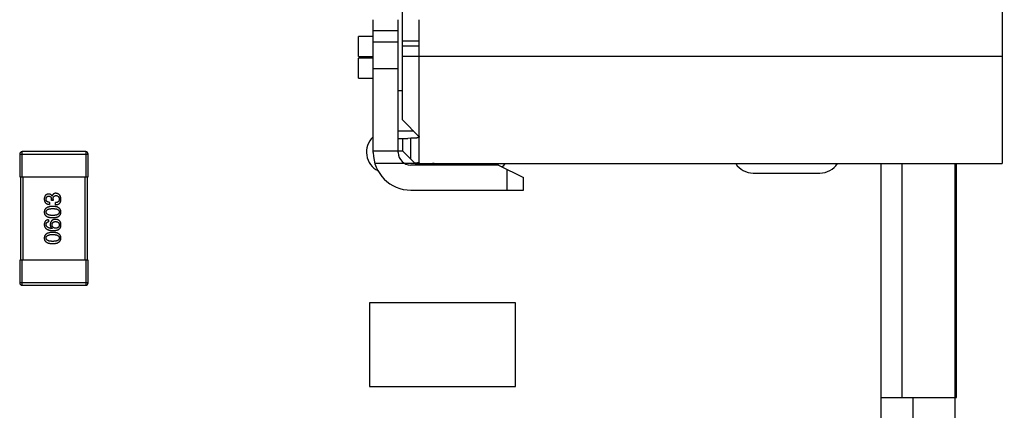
# Model space of a CAD drawing. Header units: millimetres. Extents: x 344 to 667, y 229 to 335.
# Tile 191 of 206: x 636.74 to 648.54, y 275.46 to 280.13. Entities that reach past the tile are written whole.
import ezdxf

# ---------------------------------------------------------------- set-up
doc = ezdxf.new("R2010")
doc.units = ezdxf.units.MM
doc.header["$LTSCALE"] = 0.5
doc.header["$PDMODE"] = 3
doc.header["$PDSIZE"] = 0.3125
doc.layers.get('0').update_dxf_attribs({"linetype": 'CONTINUOUS'})
doc.layers.get('Defpoints').update_dxf_attribs({"linetype": 'CONTINUOUS'})
doc.layers.add('Dim', color=6, linetype='CONTINUOUS', lineweight=13)
doc.styles.add('Verdana', font='verdana.ttf', dxfattribs={"height": 2.5})
doc.dimstyles.new('aaaaaaaa 3.0', dxfattribs={"dimtxt": 2.5, "dimasz": 2, "dimexe": 1.25, "dimexo": 0.625, "dimtad": 1, "dimzin": 9, "dimdsep": 46, "dimtxsty": 'Verdana', "dimcen": 0, "dimazin": 0, "dimtfac": 1, "dimtmove": 0, "dimatfit": 3, "dimfxl": 1, "dimlwd": 25, "dimlwe": 25, "dimarcsym": 0})

# ---------------------------------------------------------------- blocks, each defined once
blk = doc.blocks.new('*D31')
at = {"layer": 'Defpoints', "color": 0}
for p in [(644.561, 299.283), (644.361, 249.283), (665.285, 249.283)]:
    blk.add_point(p, dxfattribs=at)
at = {"layer": 'Dim', "color": 0, "lineweight": 25}
for p, q in [((645.186, 299.283), (666.535, 299.283)), ((665.285, 297.283), (665.285, 251.283)), ((644.986, 249.283), (666.535, 249.283))]:
    blk.add_line(p, q, dxfattribs=at)
at = {"layer": 'Dim', "color": 0}
for points in [[(665.619, 297.283), (664.952, 297.283), (665.285, 299.283)], [(664.952, 251.283), (665.619, 251.283), (665.285, 249.283)]]:
    blk.add_solid(points, dxfattribs=at)
at = {"layer": 'Dim', "color": 0, "insert": (663.359, 274.283), "char_height": 2.5, "attachment_point": 5, "rotation": 90, "style": 'Verdana'}
blk.add_mtext('50', dxfattribs=at)

msp = doc.modelspace()

# ---------------------------------------------------------------- linework, layer by layer
at = {"linetype": 'Continuous'}
for p, q in [((648.51, 287.354), (648.509, 278.414)), ((641.329, 278.934), (641.329, 280.278)), ((640.979, 278.544), (640.979, 280.134)), ((641.279, 278.544), (641.279, 280.134)), ((641.529, 278.43), (641.529, 280.134)), ((640.979, 279.934), (640.801, 279.934)), ((640.801, 279.694), (640.801, 279.934)), ((640.979, 280.006), (641.279, 280.006)), ((641.279, 279.865), (640.979, 279.865)), ((641.329, 279.882), (641.529, 279.882)), ((641.329, 279.822), (641.529, 279.822)), ((640.801, 279.694), (640.979, 279.694)), ((640.979, 279.674), (640.801, 279.674)), ((640.801, 279.434), (640.801, 279.674)), ((648.509, 279.694), (641.329, 279.694)), ((641.279, 279.545), (640.979, 279.545)), ((640.801, 279.434), (640.979, 279.434)), ((641.329, 279.284), (641.279, 279.284)), ((641.329, 278.934), (641.529, 278.734)), ((641.464, 278.799), (641.279, 278.799)), ((641.279, 278.714), (641.393, 278.714)), ((641.329, 278.714), (641.329, 278.564)), ((641.429, 278.715), (641.393, 278.714)), ((641.429, 278.464), (641.429, 278.715)), ((636.745, 278.525), (637.565, 278.525)), ((636.745, 278.525), (636.745, 278.255)), ((637.535, 278.555), (636.775, 278.555)), ((636.775, 278.255), (636.775, 278.555)), ((637.535, 278.555), (637.535, 278.255)), ((637.565, 278.255), (637.565, 278.525)), ((640.979, 278.564), (641.329, 278.564)), ((641.329, 278.564), (641.478, 278.416)), ((641.478, 278.414), (640.998, 278.414)), ((642.479, 278.394), (641.429, 278.394)), ((641.479, 278.414), (648.509, 278.414)), ((642.199, 278.414), (642.199, 278.394)), ((642.349, 278.394), (642.349, 278.414)), ((642.479, 278.394), (642.779, 278.244)), ((647.059, 270.154), (647.059, 278.414)), ((647.311, 275.613), (647.311, 278.414)), ((647.946, 270.154), (647.946, 278.414)), ((647.961, 275.613), (647.961, 278.414)), ((642.579, 278.344), (642.579, 278.094)), ((645.528, 278.299), (646.328, 278.299)), ((636.745, 278.255), (637.565, 278.255)), ((636.755, 278.255), (636.755, 277.255)), ((636.785, 277.255), (636.785, 278.255)), ((637.525, 278.255), (637.525, 277.255)), ((637.555, 277.255), (637.555, 278.255)), ((642.779, 278.094), (642.779, 278.244)), ((637.132, 278.024), (637.133, 278.024)), ((641.429, 278.094), (642.779, 278.094)), ((637.103, 277.948), (637.103, 277.924)), ((637.124, 277.972), (637.124, 277.986)), ((637.145, 277.972), (637.124, 277.972)), ((637.145, 277.984), (637.145, 277.972)), ((637.175, 277.92), (637.175, 277.945)), ((637.091, 277.74), (637.091, 277.716)), ((637.135, 277.636), (637.134, 277.635)), ((637.565, 277.255), (636.745, 277.255)), ((636.745, 277.255), (636.745, 276.985)), ((636.775, 276.955), (636.775, 277.255)), ((637.535, 277.255), (637.535, 276.955)), ((637.565, 276.985), (637.565, 277.255)), ((637.565, 276.985), (636.745, 276.985)), ((636.775, 276.955), (637.535, 276.955)), ((640.933, 276.744), (640.932, 275.744)), ((642.683, 276.744), (640.933, 276.744)), ((642.682, 275.744), (642.683, 276.744)), ((640.932, 275.744), (642.682, 275.744)), ((647.059, 275.613), (647.726, 275.613)), ((647.446, 270.154), (647.446, 275.613)), ((647.726, 275.613), (647.961, 275.613))]:
    msp.add_line(p, q, dxfattribs=at)
for centre, radius, start, end in [((641.148, 278.549), 0.25, 133.4955, 243.7259), ((636.775, 278.525), 0.03, 89.9951, 179.9951), ((637.535, 278.525), 0.03, 359.9951, 89.9951), ((641.429, 278.544), 0.45, 179.9951, 269.9951), ((641.429, 278.544), 0.15, 179.9951, 269.9951), ((641.687, 278.264), 0.15, 60.091, 89.9951), ((642.348, 278.549), 0.25, 314.4475, 326.7095), ((645.528, 278.549), 0.25, 213.2358, 269.9951), ((646.328, 278.549), 0.25, 269.9951, 326.7088), ((636.775, 276.985), 0.03, 179.9951, 269.9951), ((637.535, 276.985), 0.03, 269.9951, 359.9951)]:
    msp.add_arc(centre, radius, start, end, dxfattribs=at)
for points, knots in [([(641.529, 278.735), (641.529, 278.733), (641.528, 278.729), (641.522, 278.725), (641.513, 278.722), (641.501, 278.719), (641.487, 278.717), (641.463, 278.715), (641.443, 278.715), (641.429, 278.715)], [0, 0, 0, 0, 0.049898, 0.113038, 0.199102, 0.310754, 0.447995, 0.609955, 1, 1, 1, 1]), ([(641.529, 278.43), (641.529, 278.429), (641.529, 278.427), (641.526, 278.424), (641.521, 278.422), (641.513, 278.42), (641.498, 278.417), (641.485, 278.416), (641.478, 278.416)], [0, 0, 0, 0, 0.051434, 0.114616, 0.198862, 0.307857, 0.603691, 1, 1, 1, 1]), ([(637.09, 278.048), (637.088, 278.048), (637.084, 278.047), (637.079, 278.046), (637.073, 278.045), (637.068, 278.043), (637.064, 278.041), (637.06, 278.038), (637.056, 278.035), (637.053, 278.031), (637.049, 278.027), (637.047, 278.023), (637.045, 278.018), (637.043, 278.013), (637.041, 278.007), (637.04, 278.001), (637.039, 277.995), (637.039, 277.99), (637.039, 277.988)], [0, 0, 0, 0, 0.067521, 0.132139, 0.193339, 0.252064, 0.309083, 0.364848, 0.420021, 0.475612, 0.532002, 0.589602, 0.649896, 0.712634, 0.778603, 0.848416, 0.922155, 1, 1, 1, 1]), ([(637.062, 277.987), (637.062, 277.988), (637.062, 277.991), (637.062, 277.995), (637.063, 277.998), (637.064, 278.002), (637.065, 278.005), (637.066, 278.008), (637.068, 278.01), (637.07, 278.013), (637.072, 278.015), (637.074, 278.017), (637.077, 278.018), (637.079, 278.02), (637.082, 278.021), (637.085, 278.022), (637.089, 278.022), (637.091, 278.023), (637.092, 278.023)], [0, 0, 0, 0, 0.078051, 0.151197, 0.220412, 0.286742, 0.34933, 0.409464, 0.467368, 0.52298, 0.578639, 0.633998, 0.690142, 0.746855, 0.805868, 0.867776, 0.932345, 1, 1, 1, 1]), ([(637.132, 278.024), (637.131, 278.026), (637.129, 278.029), (637.125, 278.034), (637.121, 278.039), (637.116, 278.042), (637.11, 278.045), (637.104, 278.047), (637.097, 278.048), (637.093, 278.048), (637.09, 278.048)], [0, 0, 0, 0, 0.125227, 0.244792, 0.361427, 0.478215, 0.59667, 0.722058, 0.856314, 1, 1, 1, 1]), ([(637.092, 278.023), (637.093, 278.023), (637.096, 278.023), (637.099, 278.022), (637.103, 278.021), (637.106, 278.02), (637.108, 278.019), (637.111, 278.017), (637.113, 278.015), (637.116, 278.013), (637.117, 278.01), (637.119, 278.008), (637.12, 278.005), (637.122, 278.001), (637.123, 277.998), (637.123, 277.994), (637.124, 277.99), (637.124, 277.987), (637.124, 277.986)], [0, 0, 0, 0, 0.067741, 0.131599, 0.192143, 0.249977, 0.306453, 0.361639, 0.416449, 0.471489, 0.527582, 0.584873, 0.644974, 0.70814, 0.77492, 0.845909, 0.920585, 1, 1, 1, 1]), ([(637.177, 278.057), (637.176, 278.057), (637.173, 278.057), (637.169, 278.056), (637.165, 278.056), (637.162, 278.055), (637.158, 278.053), (637.155, 278.052), (637.152, 278.05), (637.149, 278.048), (637.146, 278.046), (637.144, 278.044), (637.141, 278.041), (637.139, 278.038), (637.137, 278.035), (637.135, 278.032), (637.134, 278.028), (637.133, 278.025), (637.133, 278.024)], [0, 0, 0, 0, 0.071215, 0.138707, 0.20396, 0.266995, 0.327734, 0.387609, 0.445602, 0.503345, 0.561136, 0.618597, 0.677672, 0.738255, 0.799989, 0.863961, 0.930555, 1, 1, 1, 1]), ([(637.145, 277.984), (637.145, 277.986), (637.145, 277.99), (637.145, 277.995), (637.146, 278), (637.147, 278.004), (637.148, 278.008), (637.15, 278.012), (637.152, 278.015), (637.154, 278.018), (637.156, 278.021), (637.159, 278.023), (637.162, 278.025), (637.165, 278.027), (637.169, 278.028), (637.172, 278.029), (637.176, 278.029), (637.179, 278.029), (637.181, 278.029)], [0, 0, 0, 0, 0.082495, 0.159728, 0.232496, 0.300725, 0.365163, 0.425859, 0.483728, 0.538892, 0.592921, 0.646195, 0.699968, 0.754746, 0.811387, 0.870806, 0.933482, 1, 1, 1, 1]), ([(637.239, 277.986), (637.239, 277.988), (637.238, 277.994), (637.237, 278.001), (637.236, 278.009), (637.234, 278.015), (637.232, 278.022), (637.229, 278.027), (637.226, 278.033), (637.222, 278.037), (637.218, 278.041), (637.214, 278.045), (637.209, 278.048), (637.203, 278.051), (637.198, 278.053), (637.191, 278.055), (637.185, 278.056), (637.18, 278.056), (637.177, 278.057)], [0, 0, 0, 0, 0.078078, 0.151942, 0.221594, 0.28726, 0.350176, 0.409768, 0.467648, 0.523784, 0.578904, 0.634014, 0.689819, 0.746826, 0.805875, 0.867063, 0.931764, 1, 1, 1, 1]), ([(637.181, 278.029), (637.182, 278.029), (637.185, 278.029), (637.189, 278.028), (637.193, 278.027), (637.197, 278.026), (637.2, 278.024), (637.203, 278.022), (637.206, 278.02), (637.208, 278.018), (637.211, 278.015), (637.213, 278.012), (637.214, 278.008), (637.216, 278.004), (637.217, 278), (637.218, 277.996), (637.219, 277.991), (637.219, 277.988), (637.219, 277.987)], [0, 0, 0, 0, 0.068514, 0.133941, 0.195994, 0.255362, 0.312994, 0.369441, 0.424687, 0.480522, 0.537148, 0.594801, 0.654411, 0.716817, 0.781981, 0.850498, 0.923306, 1, 1, 1, 1]), ([(637.039, 277.988), (637.039, 277.985), (637.039, 277.98), (637.04, 277.973), (637.041, 277.967), (637.043, 277.961), (637.045, 277.955), (637.048, 277.95), (637.051, 277.945), (637.055, 277.941), (637.06, 277.937), (637.064, 277.934), (637.07, 277.931), (637.075, 277.929), (637.082, 277.927), (637.088, 277.925), (637.096, 277.925), (637.101, 277.924), (637.103, 277.924)], [0, 0, 0, 0, 0.073232, 0.142595, 0.207997, 0.270074, 0.329156, 0.386529, 0.441846, 0.496976, 0.551877, 0.607941, 0.665637, 0.725446, 0.788542, 0.855101, 0.925196, 1, 1, 1, 1]), ([(637.103, 277.948), (637.101, 277.948), (637.098, 277.949), (637.094, 277.949), (637.089, 277.95), (637.085, 277.951), (637.081, 277.953), (637.078, 277.954), (637.075, 277.956), (637.072, 277.958), (637.069, 277.961), (637.067, 277.964), (637.066, 277.967), (637.064, 277.97), (637.063, 277.974), (637.062, 277.978), (637.062, 277.982), (637.062, 277.985), (637.062, 277.987)], [0, 0, 0, 0, 0.078134, 0.15164, 0.221358, 0.286689, 0.348614, 0.407697, 0.464247, 0.520153, 0.574432, 0.629291, 0.684538, 0.742032, 0.801329, 0.863637, 0.930123, 1, 1, 1, 1]), ([(637.219, 277.987), (637.219, 277.985), (637.219, 277.982), (637.218, 277.977), (637.218, 277.973), (637.216, 277.969), (637.215, 277.965), (637.213, 277.962), (637.211, 277.959), (637.208, 277.956), (637.205, 277.954), (637.202, 277.951), (637.198, 277.95), (637.194, 277.948), (637.19, 277.947), (637.185, 277.946), (637.18, 277.945), (637.177, 277.945), (637.175, 277.945)], [0, 0, 0, 0, 0.071272, 0.13882, 0.201858, 0.262757, 0.320043, 0.376709, 0.431462, 0.486034, 0.541209, 0.597703, 0.65589, 0.717768, 0.782056, 0.850407, 0.92277, 1, 1, 1, 1]), ([(637.175, 277.92), (637.177, 277.92), (637.181, 277.92), (637.186, 277.921), (637.191, 277.921), (637.195, 277.922), (637.2, 277.923), (637.204, 277.925), (637.208, 277.926), (637.211, 277.928), (637.215, 277.93), (637.218, 277.932), (637.221, 277.934), (637.224, 277.937), (637.226, 277.94), (637.228, 277.943), (637.23, 277.946), (637.232, 277.948), (637.232, 277.95)], [0, 0, 0, 0, 0.078937, 0.154495, 0.226898, 0.296844, 0.363348, 0.427781, 0.48946, 0.549586, 0.607902, 0.664733, 0.720805, 0.776157, 0.831175, 0.886736, 0.943094, 1, 1, 1, 1]), ([(637.232, 277.95), (637.233, 277.951), (637.234, 277.953), (637.235, 277.957), (637.236, 277.961), (637.237, 277.965), (637.238, 277.97), (637.238, 277.975), (637.239, 277.98), (637.239, 277.984), (637.239, 277.986)], [0, 0, 0, 0, 0.101955, 0.208983, 0.322698, 0.44339, 0.570851, 0.70629, 0.84885, 1, 1, 1, 1]), ([(637.14, 277.9), (637.136, 277.9), (637.128, 277.9), (637.117, 277.898), (637.107, 277.897), (637.097, 277.895), (637.088, 277.892), (637.08, 277.889), (637.072, 277.886), (637.065, 277.882), (637.059, 277.877), (637.054, 277.872), (637.049, 277.867), (637.046, 277.861), (637.043, 277.854), (637.041, 277.847), (637.039, 277.84), (637.039, 277.835), (637.039, 277.832)], [0, 0, 0, 0, 0.088475, 0.171606, 0.249595, 0.322626, 0.391327, 0.455765, 0.516374, 0.573675, 0.628522, 0.681161, 0.732559, 0.783563, 0.83504, 0.887639, 0.942585, 1, 1, 1, 1]), ([(637.039, 277.832), (637.039, 277.83), (637.039, 277.825), (637.04, 277.817), (637.042, 277.81), (637.045, 277.803), (637.049, 277.797), (637.053, 277.792), (637.059, 277.787), (637.065, 277.782), (637.071, 277.778), (637.079, 277.775), (637.087, 277.772), (637.096, 277.769), (637.106, 277.767), (637.117, 277.766), (637.128, 277.765), (637.136, 277.765), (637.14, 277.765)], [0, 0, 0, 0, 0.057911, 0.113262, 0.165956, 0.217443, 0.268511, 0.319665, 0.372, 0.426129, 0.483365, 0.543779, 0.607756, 0.676562, 0.749704, 0.827713, 0.911177, 1, 1, 1, 1]), ([(637.062, 277.832), (637.062, 277.834), (637.062, 277.837), (637.063, 277.842), (637.064, 277.846), (637.066, 277.851), (637.069, 277.854), (637.073, 277.858), (637.077, 277.861), (637.081, 277.864), (637.087, 277.866), (637.092, 277.868), (637.099, 277.87), (637.106, 277.871), (637.114, 277.872), (637.122, 277.873), (637.131, 277.874), (637.137, 277.874), (637.14, 277.874)], [0, 0, 0, 0, 0.050604, 0.098688, 0.145699, 0.191791, 0.238625, 0.286717, 0.337546, 0.391814, 0.449755, 0.512106, 0.579685, 0.652048, 0.730262, 0.814146, 0.904281, 1, 1, 1, 1]), ([(637.14, 277.792), (637.137, 277.792), (637.131, 277.792), (637.122, 277.792), (637.114, 277.793), (637.106, 277.794), (637.099, 277.796), (637.092, 277.797), (637.087, 277.799), (637.081, 277.802), (637.077, 277.805), (637.073, 277.808), (637.069, 277.811), (637.066, 277.815), (637.064, 277.819), (637.063, 277.823), (637.062, 277.828), (637.062, 277.831), (637.062, 277.832)], [0, 0, 0, 0, 0.096452, 0.187278, 0.271765, 0.350519, 0.423437, 0.491321, 0.554011, 0.612224, 0.666281, 0.717003, 0.764884, 0.811423, 0.856783, 0.902993, 0.950236, 1, 1, 1, 1]), ([(637.239, 277.832), (637.239, 277.835), (637.238, 277.84), (637.237, 277.848), (637.235, 277.855), (637.232, 277.861), (637.229, 277.867), (637.224, 277.873), (637.219, 277.878), (637.214, 277.882), (637.207, 277.886), (637.2, 277.89), (637.192, 277.893), (637.183, 277.895), (637.173, 277.897), (637.163, 277.899), (637.152, 277.9), (637.144, 277.9), (637.14, 277.9)], [0, 0, 0, 0, 0.059134, 0.115603, 0.169236, 0.221572, 0.273254, 0.32474, 0.377319, 0.431815, 0.488555, 0.548609, 0.612242, 0.680182, 0.75251, 0.829782, 0.91231, 1, 1, 1, 1]), ([(637.14, 277.874), (637.143, 277.874), (637.15, 277.874), (637.158, 277.873), (637.167, 277.872), (637.174, 277.871), (637.181, 277.87), (637.188, 277.868), (637.193, 277.866), (637.199, 277.864), (637.203, 277.861), (637.207, 277.858), (637.211, 277.854), (637.214, 277.851), (637.216, 277.846), (637.218, 277.842), (637.219, 277.837), (637.219, 277.834), (637.219, 277.832)], [0, 0, 0, 0, 0.094834, 0.184067, 0.267029, 0.344713, 0.417334, 0.484367, 0.546941, 0.604717, 0.65953, 0.710539, 0.759381, 0.806382, 0.853027, 0.900623, 0.949121, 1, 1, 1, 1]), ([(637.14, 277.765), (637.144, 277.765), (637.152, 277.765), (637.163, 277.766), (637.173, 277.767), (637.183, 277.769), (637.192, 277.772), (637.2, 277.775), (637.207, 277.778), (637.214, 277.782), (637.219, 277.787), (637.224, 277.792), (637.229, 277.797), (637.232, 277.803), (637.235, 277.81), (637.237, 277.817), (637.238, 277.824), (637.239, 277.83), (637.239, 277.832)], [0, 0, 0, 0, 0.087693, 0.170223, 0.247496, 0.319826, 0.387768, 0.451403, 0.511459, 0.568358, 0.622671, 0.675251, 0.726739, 0.778422, 0.830759, 0.884394, 0.940865, 1, 1, 1, 1]), ([(637.219, 277.832), (637.219, 277.831), (637.219, 277.827), (637.218, 277.823), (637.216, 277.819), (637.214, 277.815), (637.211, 277.811), (637.208, 277.808), (637.204, 277.805), (637.199, 277.802), (637.194, 277.799), (637.188, 277.797), (637.182, 277.796), (637.175, 277.794), (637.167, 277.793), (637.159, 277.792), (637.15, 277.792), (637.143, 277.792), (637.14, 277.792)], [0, 0, 0, 0, 0.049766, 0.097012, 0.143225, 0.188786, 0.235079, 0.282962, 0.333687, 0.387747, 0.445963, 0.508657, 0.576545, 0.649868, 0.72822, 0.812712, 0.903543, 1, 1, 1, 1]), ([(637.091, 277.74), (637.089, 277.74), (637.085, 277.74), (637.08, 277.738), (637.074, 277.737), (637.069, 277.735), (637.065, 277.732), (637.061, 277.73), (637.057, 277.727), (637.053, 277.723), (637.05, 277.719), (637.047, 277.715), (637.045, 277.711), (637.043, 277.706), (637.041, 277.7), (637.04, 277.695), (637.039, 277.689), (637.039, 277.684), (637.039, 277.682)], [0, 0, 0, 0, 0.06947, 0.136096, 0.199592, 0.260665, 0.319672, 0.377156, 0.433415, 0.489984, 0.546535, 0.604276, 0.663499, 0.725182, 0.788953, 0.855683, 0.926216, 1, 1, 1, 1]), ([(637.039, 277.682), (637.039, 277.68), (637.039, 277.674), (637.041, 277.666), (637.043, 277.659), (637.046, 277.652), (637.05, 277.645), (637.055, 277.639), (637.06, 277.634), (637.066, 277.629), (637.073, 277.625), (637.081, 277.621), (637.09, 277.618), (637.099, 277.615), (637.109, 277.613), (637.121, 277.612), (637.132, 277.611), (637.14, 277.61), (637.145, 277.61)], [0, 0, 0, 0, 0.058957, 0.115262, 0.16907, 0.221312, 0.273147, 0.324961, 0.377649, 0.432026, 0.488925, 0.549039, 0.612912, 0.680653, 0.753056, 0.830314, 0.912483, 1, 1, 1, 1]), ([(637.062, 277.682), (637.062, 277.685), (637.062, 277.689), (637.063, 277.695), (637.066, 277.7), (637.069, 277.705), (637.073, 277.709), (637.078, 277.712), (637.084, 277.715), (637.089, 277.716), (637.091, 277.716)], [0, 0, 0, 0, 0.136586, 0.261496, 0.378089, 0.490612, 0.605522, 0.725767, 0.8561, 1, 1, 1, 1]), ([(637.134, 277.635), (637.131, 277.636), (637.125, 277.636), (637.117, 277.637), (637.11, 277.638), (637.103, 277.64), (637.097, 277.642), (637.091, 277.644), (637.086, 277.646), (637.081, 277.649), (637.077, 277.652), (637.073, 277.656), (637.069, 277.659), (637.067, 277.663), (637.065, 277.668), (637.063, 277.672), (637.062, 277.677), (637.062, 277.681), (637.062, 277.682)], [0, 0, 0, 0, 0.089218, 0.173709, 0.252753, 0.326963, 0.397099, 0.462534, 0.524018, 0.582178, 0.637235, 0.689955, 0.741228, 0.791618, 0.841661, 0.892925, 0.945259, 1, 1, 1, 1]), ([(637.173, 277.745), (637.171, 277.745), (637.166, 277.744), (637.16, 277.743), (637.153, 277.742), (637.148, 277.74), (637.142, 277.738), (637.137, 277.735), (637.133, 277.732), (637.128, 277.728), (637.125, 277.724), (637.121, 277.719), (637.119, 277.714), (637.116, 277.709), (637.114, 277.703), (637.113, 277.696), (637.111, 277.69), (637.111, 277.685), (637.111, 277.682)], [0, 0, 0, 0, 0.071527, 0.139094, 0.20346, 0.264939, 0.323904, 0.381383, 0.437591, 0.493343, 0.549401, 0.606085, 0.664838, 0.725424, 0.788712, 0.855452, 0.925772, 1, 1, 1, 1]), ([(637.111, 277.682), (637.111, 277.68), (637.111, 277.675), (637.112, 277.667), (637.114, 277.661), (637.117, 277.654), (637.12, 277.649), (637.124, 277.644), (637.129, 277.64), (637.133, 277.638), (637.135, 277.636)], [0, 0, 0, 0, 0.144617, 0.279572, 0.40596, 0.526097, 0.64389, 0.760003, 0.877724, 1, 1, 1, 1]), ([(637.133, 277.679), (637.133, 277.681), (637.133, 277.684), (637.133, 277.688), (637.134, 277.692), (637.136, 277.695), (637.137, 277.699), (637.139, 277.702), (637.141, 277.705), (637.144, 277.708), (637.146, 277.71), (637.149, 277.712), (637.153, 277.714), (637.156, 277.715), (637.16, 277.716), (637.165, 277.717), (637.169, 277.718), (637.173, 277.718), (637.174, 277.718)], [0, 0, 0, 0, 0.069884, 0.136529, 0.199638, 0.259844, 0.317774, 0.374356, 0.430026, 0.485148, 0.5409, 0.597889, 0.657472, 0.718614, 0.783613, 0.85129, 0.923712, 1, 1, 1, 1]), ([(637.175, 277.639), (637.174, 277.639), (637.17, 277.639), (637.166, 277.64), (637.161, 277.641), (637.157, 277.642), (637.153, 277.643), (637.15, 277.645), (637.147, 277.647), (637.144, 277.65), (637.141, 277.652), (637.139, 277.655), (637.137, 277.659), (637.136, 277.662), (637.134, 277.666), (637.133, 277.67), (637.133, 277.675), (637.133, 277.678), (637.133, 277.679)], [0, 0, 0, 0, 0.076072, 0.148369, 0.216753, 0.281358, 0.342792, 0.401604, 0.458929, 0.514444, 0.569818, 0.625343, 0.681554, 0.739608, 0.800134, 0.863477, 0.929547, 1, 1, 1, 1]), ([(637.222, 277.725), (637.221, 277.727), (637.217, 277.73), (637.212, 277.734), (637.206, 277.737), (637.2, 277.74), (637.193, 277.742), (637.187, 277.744), (637.18, 277.744), (637.175, 277.745), (637.173, 277.745)], [0, 0, 0, 0, 0.129393, 0.255335, 0.378531, 0.500878, 0.622934, 0.746191, 0.87096, 1, 1, 1, 1]), ([(637.174, 277.718), (637.176, 277.718), (637.179, 277.718), (637.184, 277.717), (637.189, 277.716), (637.193, 277.715), (637.197, 277.714), (637.2, 277.712), (637.204, 277.71), (637.207, 277.708), (637.209, 277.705), (637.212, 277.702), (637.214, 277.699), (637.215, 277.696), (637.217, 277.692), (637.218, 277.689), (637.219, 277.684), (637.219, 277.682), (637.219, 277.68)], [0, 0, 0, 0, 0.078863, 0.153308, 0.223539, 0.289857, 0.35341, 0.413572, 0.471721, 0.528235, 0.584279, 0.638781, 0.69466, 0.751251, 0.809198, 0.869697, 0.933318, 1, 1, 1, 1]), ([(637.219, 277.68), (637.219, 277.679), (637.219, 277.675), (637.218, 277.671), (637.217, 277.667), (637.216, 277.663), (637.214, 277.659), (637.212, 277.656), (637.21, 277.653), (637.208, 277.65), (637.205, 277.648), (637.201, 277.645), (637.198, 277.644), (637.194, 277.642), (637.19, 277.641), (637.185, 277.64), (637.18, 277.639), (637.177, 277.639), (637.175, 277.639)], [0, 0, 0, 0, 0.070403, 0.137196, 0.200053, 0.260887, 0.31876, 0.37535, 0.430743, 0.485927, 0.541678, 0.598832, 0.657726, 0.719441, 0.783504, 0.851852, 0.923533, 1, 1, 1, 1]), ([(637.212, 277.624), (637.214, 277.626), (637.218, 277.629), (637.224, 277.634), (637.228, 277.64), (637.232, 277.646), (637.235, 277.653), (637.237, 277.66), (637.238, 277.668), (637.239, 277.673), (637.239, 277.676)], [0, 0, 0, 0, 0.125033, 0.246266, 0.36603, 0.485265, 0.606781, 0.732144, 0.862551, 1, 1, 1, 1]), ([(637.239, 277.676), (637.239, 277.679), (637.239, 277.684), (637.238, 277.692), (637.237, 277.699), (637.235, 277.705), (637.233, 277.711), (637.23, 277.717), (637.227, 277.721), (637.224, 277.724), (637.222, 277.725)], [0, 0, 0, 0, 0.156782, 0.301945, 0.436395, 0.561474, 0.678489, 0.78853, 0.894967, 1, 1, 1, 1]), ([(637.14, 277.589), (637.136, 277.589), (637.128, 277.589), (637.117, 277.588), (637.107, 277.586), (637.097, 277.584), (637.088, 277.581), (637.079, 277.578), (637.072, 277.575), (637.065, 277.571), (637.059, 277.566), (637.054, 277.561), (637.049, 277.556), (637.046, 277.55), (637.043, 277.543), (637.041, 277.537), (637.039, 277.529), (637.039, 277.524), (637.039, 277.521)], [0, 0, 0, 0, 0.088475, 0.171606, 0.249595, 0.322626, 0.391327, 0.455765, 0.516374, 0.573675, 0.628522, 0.681161, 0.732559, 0.783563, 0.83504, 0.887639, 0.942585, 1, 1, 1, 1]), ([(637.062, 277.521), (637.062, 277.523), (637.062, 277.526), (637.063, 277.531), (637.064, 277.536), (637.066, 277.54), (637.069, 277.543), (637.073, 277.547), (637.077, 277.55), (637.081, 277.553), (637.087, 277.555), (637.092, 277.557), (637.099, 277.559), (637.106, 277.561), (637.114, 277.562), (637.122, 277.562), (637.131, 277.563), (637.137, 277.563), (637.14, 277.563)], [0, 0, 0, 0, 0.050604, 0.098688, 0.145699, 0.191791, 0.238625, 0.286717, 0.337546, 0.391814, 0.449755, 0.512106, 0.579685, 0.652048, 0.730262, 0.814146, 0.904281, 1, 1, 1, 1]), ([(637.239, 277.521), (637.239, 277.524), (637.238, 277.529), (637.237, 277.537), (637.235, 277.544), (637.232, 277.55), (637.229, 277.556), (637.224, 277.562), (637.219, 277.567), (637.214, 277.571), (637.207, 277.575), (637.2, 277.579), (637.192, 277.582), (637.183, 277.584), (637.173, 277.586), (637.163, 277.588), (637.152, 277.589), (637.144, 277.589), (637.14, 277.589)], [0, 0, 0, 0, 0.059134, 0.115603, 0.169236, 0.221572, 0.273254, 0.32474, 0.377319, 0.431815, 0.488555, 0.548609, 0.612242, 0.680182, 0.75251, 0.829782, 0.91231, 1, 1, 1, 1]), ([(637.14, 277.563), (637.143, 277.563), (637.149, 277.563), (637.158, 277.562), (637.167, 277.562), (637.174, 277.56), (637.181, 277.559), (637.188, 277.557), (637.193, 277.555), (637.199, 277.553), (637.203, 277.55), (637.207, 277.547), (637.211, 277.543), (637.214, 277.54), (637.216, 277.536), (637.218, 277.531), (637.219, 277.526), (637.219, 277.523), (637.219, 277.521)], [0, 0, 0, 0, 0.094834, 0.184067, 0.267029, 0.344713, 0.417334, 0.484367, 0.546941, 0.604717, 0.65953, 0.710539, 0.759381, 0.806382, 0.853027, 0.900623, 0.949121, 1, 1, 1, 1]), ([(637.145, 277.61), (637.148, 277.61), (637.155, 277.61), (637.165, 277.611), (637.175, 277.612), (637.183, 277.614), (637.191, 277.616), (637.199, 277.618), (637.206, 277.621), (637.21, 277.623), (637.212, 277.624)], [0, 0, 0, 0, 0.151498, 0.29521, 0.430242, 0.557137, 0.677306, 0.790845, 0.898111, 1, 1, 1, 1]), ([(637.039, 277.521), (637.039, 277.519), (637.039, 277.514), (637.04, 277.506), (637.042, 277.499), (637.045, 277.493), (637.049, 277.487), (637.053, 277.481), (637.059, 277.476), (637.065, 277.472), (637.071, 277.468), (637.079, 277.464), (637.087, 277.461), (637.096, 277.459), (637.106, 277.457), (637.117, 277.455), (637.128, 277.454), (637.136, 277.454), (637.14, 277.454)], [0, 0, 0, 0, 0.057911, 0.113262, 0.165956, 0.217443, 0.268511, 0.319665, 0.372, 0.426129, 0.483365, 0.543779, 0.607756, 0.676562, 0.749704, 0.827713, 0.911177, 1, 1, 1, 1]), ([(637.14, 277.481), (637.137, 277.481), (637.131, 277.481), (637.122, 277.482), (637.114, 277.482), (637.106, 277.483), (637.099, 277.485), (637.092, 277.487), (637.087, 277.489), (637.081, 277.491), (637.077, 277.494), (637.073, 277.497), (637.069, 277.5), (637.066, 277.504), (637.064, 277.508), (637.063, 277.512), (637.062, 277.517), (637.062, 277.52), (637.062, 277.521)], [0, 0, 0, 0, 0.096452, 0.187278, 0.271765, 0.350519, 0.423437, 0.491321, 0.554011, 0.612224, 0.666281, 0.717003, 0.764884, 0.811423, 0.856783, 0.902993, 0.950236, 1, 1, 1, 1]), ([(637.14, 277.454), (637.144, 277.454), (637.152, 277.454), (637.163, 277.455), (637.173, 277.457), (637.183, 277.459), (637.192, 277.461), (637.2, 277.464), (637.207, 277.468), (637.213, 277.472), (637.219, 277.476), (637.224, 277.481), (637.229, 277.487), (637.232, 277.493), (637.235, 277.499), (637.237, 277.506), (637.238, 277.514), (637.239, 277.519), (637.239, 277.521)], [0, 0, 0, 0, 0.087693, 0.170223, 0.247496, 0.319826, 0.387768, 0.451403, 0.511459, 0.568358, 0.622671, 0.675251, 0.726739, 0.778422, 0.830759, 0.884394, 0.940865, 1, 1, 1, 1]), ([(637.219, 277.521), (637.219, 277.52), (637.219, 277.517), (637.218, 277.512), (637.216, 277.508), (637.214, 277.504), (637.211, 277.5), (637.208, 277.497), (637.204, 277.494), (637.199, 277.491), (637.194, 277.489), (637.188, 277.487), (637.182, 277.485), (637.175, 277.483), (637.167, 277.482), (637.159, 277.482), (637.15, 277.481), (637.143, 277.481), (637.14, 277.481)], [0, 0, 0, 0, 0.049766, 0.097012, 0.143225, 0.188786, 0.235079, 0.282962, 0.333687, 0.387747, 0.445963, 0.508657, 0.576545, 0.649868, 0.72822, 0.812712, 0.903543, 1, 1, 1, 1])]:
    msp.add_open_spline(points, degree=3, knots=knots, dxfattribs=at)

# ---------------------------------------------------------------- dimensions: what is measured, and where the dimension line sits
at = {"layer": 'Dim'}
dim = msp.add_linear_dim(base=(665.285, 249.283), p1=(644.561, 299.283), p2=(644.361, 249.283), angle=90, dimstyle='aaaaaaaa 3.0', dxfattribs=at)
dim.commit()
dim.dimension.update_dxf_attribs({"geometry": '*D31', "text_midpoint": (665.285, 274.283), "dimtype": 160})

doc.saveas('drawing.dxf')
